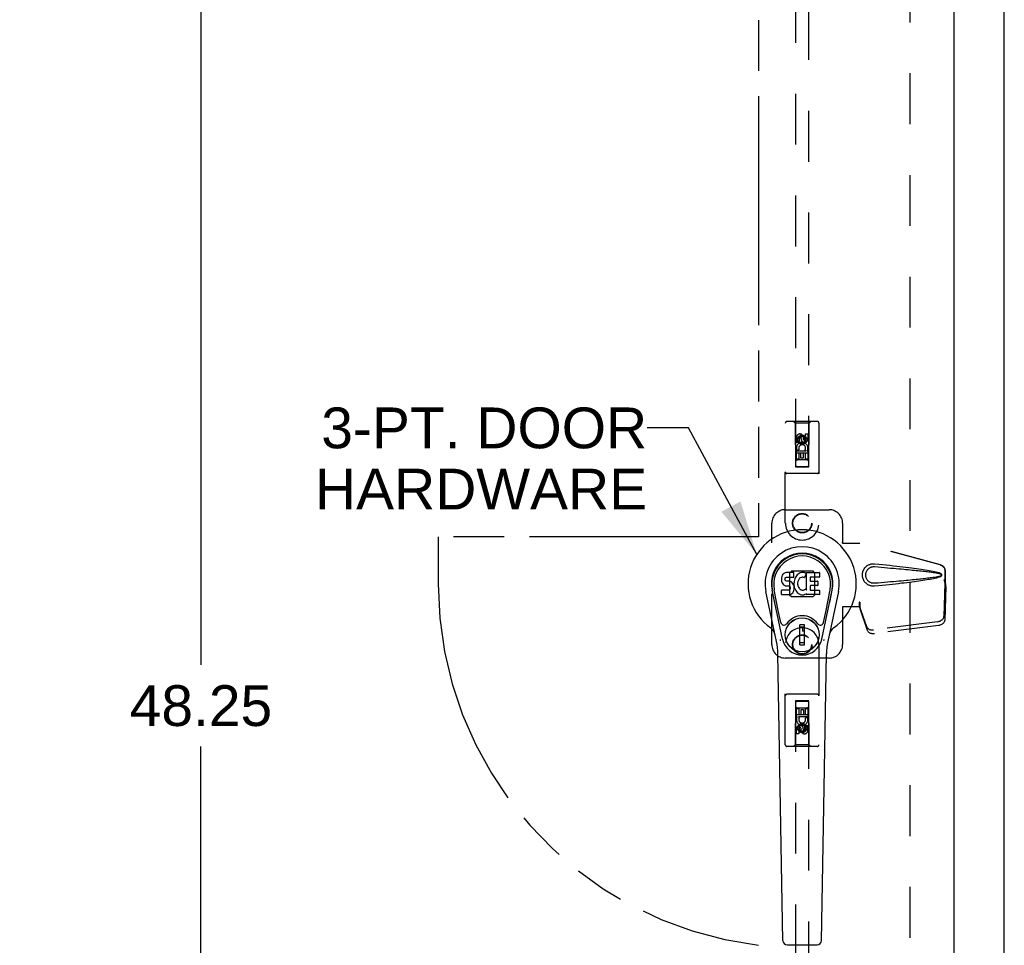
# Model space of a CAD drawing. Header units: inches. Extents: x 0 to 171, y 0 to 111.
# Tile 4 of 11: x 67 to 86, y 32 to 49. Entities that reach past the tile are written whole.
import ezdxf

# ---------------------------------------------------------------- set-up
doc = ezdxf.new("R2010")
doc.units = ezdxf.units.IN
doc.header["$LTSCALE"] = 9.428571
doc.header["$MEASUREMENT"] = 0
doc.linetypes.add('HIDDEN', pattern=[0.2, 0.1, -0.1])
doc.linetypes.add('PHANTOM', pattern=[0.8, 0.45, -0.05, 0.1, -0.05, 0.1, -0.05])
doc.layers.get('0').update_dxf_attribs({"linetype": 'CONTINUOUS'})
for name, color, linetype in [('02___PRT_ALL_AXES', 7, 'CONTINUOUS'), ('AVAILABLE_DOOR_SPACE', 7, 'CONTINUOUS'), ('DEFAULT_2', 8, 'HIDDEN'), ('DIMENSIONS', 7, 'CONTINUOUS')]:
    doc.layers.add(name, color=color, linetype=linetype)
doc.styles.get("Standard").update_dxf_attribs({"font": 'arial.ttf'})
doc.dimstyles.new('DIMSTYLE_1', dxfattribs={"dimtxt": 0.756303, "dimasz": 1.008403, "dimexe": 0.09, "dimexo": 0.07, "dimgap": 0.0375, "dimtad": 0, "dimtih": 1, "dimtoh": 1, "dimzin": 4, "dimdsep": 46, "dimtxsty": 'Standard', "dimblk": '_FILLED', "dimblk1": '_FILLED', "dimblk2": '_FILLED', "dimcen": 0.09, "dimazin": 1, "dimtfac": 1, "dimtdec": 3, "dimtofl": 0, "dimtmove": 0, "dimatfit": 3, "dimldrblk": '_FILLED', "dimfxl": 1, "dimtolj": 1, "dimtzin": 4, "dimarcsym": 0})
doc.dimstyles.get("Standard").update_dxf_attribs({"dimtxt": 0.857143, "dimasz": 1.008403, "dimexe": 0.09, "dimexo": 0.07, "dimgap": 0.09, "dimtad": 0, "dimtih": 1, "dimtoh": 1, "dimdec": 3, "dimzin": 4, "dimdsep": 46, "dimtxsty": 'Standard', "dimblk": '_FILLED', "dimblk1": '_FILLED', "dimblk2": '_FILLED', "dimcen": 0.09, "dimadec": 3, "dimazin": 1, "dimtp": 0.001, "dimtm": 0.001, "dimtfac": 1, "dimtdec": 3, "dimtofl": 0, "dimtmove": 0, "dimatfit": 3, "dimldrblk": '_FILLED', "dimfxl": 1, "dimtolj": 1, "dimtzin": 4, "dimarcsym": 0})

# ---------------------------------------------------------------- blocks, each defined once
blk = doc.blocks.new('_FILLED')
at = {"color": 0, "linetype": 'ByBlock'}
blk.add_solid([(0, 0), (-1, 0.2), (-1, -0.2)], dxfattribs=at)
blk = doc.blocks.new('*D15')
at = {"layer": 'DIMENSIONS', "color": 2, "linetype": 'Continuous'}
for p, q in [((70.633, 62.506), (70.633, 36.88)), ((70.633, 14.256), (70.633, 35.367))]:
    blk.add_line(p, q, dxfattribs=at)
at = {"layer": 'DIMENSIONS', "color": 2, "linetype": 'Continuous', "xscale": 1.0084033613, "yscale": 1.0084033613, "zscale": 1.0084033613}
for p, rotation in [((70.633, 62.506), 90), ((70.633, 14.256), 270)]:
    blk.add_blockref('_FILLED', p, dxfattribs=dict(at, rotation=rotation))
at = {"layer": 'DIMENSIONS', "color": 2, "linetype": 'Continuous', "insert": (70.633, 36.502), "char_height": 0.7563, "width": 2.64284, "attachment_point": 2, "line_spacing_factor": 0.9}
blk.add_mtext('48.25', dxfattribs=at)

msp = doc.modelspace()

# ---------------------------------------------------------------- linework, layer by layer
at = {"color": 3, "linetype": 'Continuous'}
for p, q in [((85.537, 6.485), (85.537, 66.277)), ((84.599, 63.527), (84.599, 13.235))]:
    msp.add_line(p, q, dxfattribs=at)
at = {"color": 7, "linetype": 'Continuous'}
for p, q in [((81.431, 38.561), (81.417, 38.541)), ((81.439, 38.569), (81.431, 38.561)), ((81.449, 38.575), (81.439, 38.569)), ((81.47, 38.585), (81.449, 38.575)), ((81.494, 38.592), (81.47, 38.585)), ((81.633, 38.592), (81.494, 38.592)), ((81.635, 38.549), (81.633, 38.592)), ((81.634, 38.526), (81.635, 38.549)), ((81.695, 38.547), (81.68, 38.53)), ((81.711, 38.562), (81.695, 38.547)), ((81.729, 38.575), (81.711, 38.562)), ((81.75, 38.584), (81.729, 38.575)), ((81.771, 38.589), (81.75, 38.584)), ((81.793, 38.591), (81.771, 38.589)), ((81.816, 38.59), (81.793, 38.591)), ((81.827, 38.589), (81.816, 38.59)), ((81.838, 38.585), (81.827, 38.589)), ((81.858, 38.568), (81.832, 38.5)), ((81.856, 38.573), (81.838, 38.585)), ((81.867, 38.59), (82.103, 38.59)), ((81.867, 38.265), (81.867, 38.59)), ((82.108, 38.586), (82.108, 38.511)), ((81.402, 38.495), (81.401, 38.472)), ((81.401, 38.472), (81.401, 38.448)), ((81.401, 38.448), (81.405, 38.424)), ((81.408, 38.519), (81.402, 38.495)), ((81.405, 38.424), (81.414, 38.402)), ((81.417, 38.541), (81.408, 38.519)), ((81.414, 38.402), (81.427, 38.382)), ((81.427, 38.382), (81.443, 38.364)), ((81.443, 38.364), (81.463, 38.351)), ((81.472, 38.475), (81.474, 38.49)), ((81.472, 38.46), (81.472, 38.475)), ((81.472, 38.452), (81.472, 38.46)), ((81.475, 38.445), (81.472, 38.452)), ((81.474, 38.49), (81.478, 38.497)), ((81.479, 38.439), (81.475, 38.445)), ((81.478, 38.497), (81.483, 38.501)), ((81.485, 38.435), (81.479, 38.439)), ((81.483, 38.501), (81.498, 38.506)), ((81.5, 38.431), (81.485, 38.435)), ((81.498, 38.506), (81.513, 38.507)), ((81.524, 38.431), (81.5, 38.431)), ((81.513, 38.507), (81.625, 38.507)), ((81.548, 38.43), (81.524, 38.431)), ((81.571, 38.425), (81.548, 38.43)), ((81.582, 38.42), (81.571, 38.425)), ((81.592, 38.413), (81.582, 38.42)), ((81.609, 38.397), (81.592, 38.413)), ((81.622, 38.377), (81.609, 38.397)), ((81.632, 38.354), (81.622, 38.377)), ((81.625, 38.507), (81.631, 38.508)), ((81.631, 38.508), (81.633, 38.513)), ((81.633, 38.513), (81.634, 38.526)), ((81.637, 38.428), (81.633, 38.384)), ((81.633, 38.384), (81.634, 38.362)), ((81.634, 38.362), (81.637, 38.34)), ((81.642, 38.45), (81.637, 38.428)), ((81.648, 38.472), (81.642, 38.45)), ((81.656, 38.492), (81.648, 38.472)), ((81.667, 38.512), (81.656, 38.492)), ((81.68, 38.53), (81.667, 38.512)), ((81.703, 38.4), (81.702, 38.373)), ((81.702, 38.373), (81.704, 38.359)), ((81.706, 38.426), (81.703, 38.4)), ((81.704, 38.359), (81.707, 38.347)), ((81.71, 38.439), (81.706, 38.426)), ((81.716, 38.451), (81.71, 38.439)), ((81.73, 38.474), (81.716, 38.451)), ((81.738, 38.484), (81.73, 38.474)), ((81.749, 38.492), (81.738, 38.484)), ((81.774, 38.502), (81.749, 38.492)), ((81.787, 38.506), (81.774, 38.502)), ((81.8, 38.506), (81.787, 38.506)), ((81.813, 38.502), (81.8, 38.506)), ((81.826, 38.497), (81.813, 38.502)), ((81.937, 38.502), (81.937, 38.435)), ((82.103, 38.507), (81.941, 38.507)), ((81.941, 38.431), (82.072, 38.431)), ((82.077, 38.426), (82.077, 38.353)), ((81.31, 37.311), (81.113, 38.237)), ((81.421, 37.358), (81.228, 38.262)), ((81.277, 38.036), (81.232, 38.263)), ((81.344, 37.889), (81.27, 38.27)), ((81.403, 38.186), (81.403, 38.261)), ((81.467, 38.266), (81.408, 38.265)), ((81.408, 38.181), (81.552, 38.181)), ((81.463, 38.351), (81.474, 38.347)), ((81.528, 38.266), (81.467, 38.266)), ((81.474, 38.347), (81.486, 38.345)), ((81.486, 38.345), (81.533, 38.345)), ((81.543, 38.267), (81.528, 38.266)), ((81.533, 38.345), (81.541, 38.344)), ((81.541, 38.344), (81.548, 38.341)), ((81.549, 38.27), (81.543, 38.267)), ((81.548, 38.341), (81.554, 38.337)), ((81.555, 38.276), (81.549, 38.27)), ((81.552, 38.181), (81.564, 38.182)), ((81.554, 38.337), (81.559, 38.331)), ((81.564, 38.288), (81.555, 38.276)), ((81.559, 38.331), (81.565, 38.317)), ((81.567, 38.295), (81.564, 38.288)), ((81.564, 38.182), (81.575, 38.186)), ((81.565, 38.317), (81.567, 38.302)), ((81.567, 38.302), (81.567, 38.295)), ((81.575, 38.186), (81.595, 38.2)), ((81.595, 38.2), (81.612, 38.217)), ((81.612, 38.217), (81.619, 38.227)), ((81.619, 38.227), (81.624, 38.238)), ((81.624, 38.238), (81.633, 38.26)), ((81.638, 38.331), (81.632, 38.354)), ((81.633, 38.26), (81.639, 38.283)), ((81.637, 38.34), (81.641, 38.318)), ((81.641, 38.307), (81.638, 38.331)), ((81.639, 38.283), (81.641, 38.307)), ((81.641, 38.318), (81.648, 38.297)), ((81.648, 38.297), (81.67, 38.257)), ((81.67, 38.257), (81.682, 38.239)), ((81.682, 38.239), (81.697, 38.222)), ((81.697, 38.222), (81.714, 38.207)), ((81.707, 38.347), (81.717, 38.322)), ((81.714, 38.207), (81.731, 38.194)), ((81.717, 38.322), (81.73, 38.299)), ((81.73, 38.299), (81.739, 38.289)), ((81.731, 38.194), (81.741, 38.188)), ((81.739, 38.289), (81.749, 38.28)), ((81.741, 38.188), (81.752, 38.185)), ((81.749, 38.28), (81.76, 38.272)), ((81.752, 38.185), (81.773, 38.179)), ((81.76, 38.272), (81.773, 38.268)), ((81.773, 38.268), (81.786, 38.265)), ((81.773, 38.179), (81.795, 38.177)), ((81.786, 38.265), (81.799, 38.265)), ((81.795, 38.177), (81.817, 38.18)), ((81.799, 38.265), (81.812, 38.267)), ((81.812, 38.267), (81.825, 38.271)), ((81.817, 38.18), (81.839, 38.187)), ((81.825, 38.271), (81.837, 38.276)), ((81.837, 38.276), (81.848, 38.284)), ((81.839, 38.187), (81.858, 38.198)), ((81.855, 38.283), (81.867, 38.265)), ((81.868, 38.198), (81.858, 38.198)), ((81.858, 38.198), (81.858, 38.198)), ((81.868, 38.185), (81.868, 38.198)), ((82.104, 38.181), (81.873, 38.181)), ((81.938, 38.344), (81.938, 38.266)), ((82.072, 38.348), (81.942, 38.348)), ((81.942, 38.262), (82.104, 38.262)), ((82.108, 38.257), (82.108, 38.185)), ((82.153, 37.358), (82.345, 38.262)), ((82.229, 37.889), (82.304, 38.27)), ((82.461, 38.237), (82.263, 37.311)), ((82.297, 38.036), (82.341, 38.263)), ((81.392, 37.664), (81.344, 37.889)), ((82.181, 37.664), (82.229, 37.889)), ((81.832, 37.623), (81.741, 37.623)), ((81.741, 37.249), (81.741, 37.623)), ((81.741, 37.584), (81.832, 37.584)), ((81.793, 37.584), (81.793, 37.505)), ((81.832, 37.505), (81.793, 37.505)), ((81.832, 37.249), (81.832, 37.623)), ((81.832, 37.289), (81.741, 37.289)), ((81.429, 31.765), (81.336, 37.086)), ((81.741, 37.249), (81.832, 37.249)), ((82.145, 31.765), (82.238, 37.086)), ((81.508, 31.688), (82.066, 31.688))]:
    msp.add_line(p, q, dxfattribs=at)
for points in [[(81.389, 37.328), (81.387, 37.334), (81.385, 37.339), (81.384, 37.345), (81.382, 37.35)], [(82.191, 37.35), (82.19, 37.345), (82.188, 37.339), (82.187, 37.334), (82.185, 37.328)]]:
    msp.add_lwpolyline(points, dxfattribs=at)
for radius in [0.317, 0.313]:
    msp.add_circle((81.787, 37.436), radius, dxfattribs=at)
for centre, radius, start, end in [((81.787, 38.381), 1.004, 305.5066, 234.4934), ((81.787, 38.381), 0.689, 347.9703, 192.0297), ((81.787, 38.381), 0.571, 347.9703, 192.0297), ((81.787, 38.371), 0.527, 348.9402, 191.0594), ((81.854, 38.57), 0.00448, 339.0016, 51.8729), ((82.103, 38.586), 0.00448, 0, 90), ((81.827, 38.502), 0.00448, 246.1578, 339.0016), ((81.941, 38.502), 0.00448, 90, 180), ((81.941, 38.435), 0.00448, 180, 270), ((82.072, 38.426), 0.00448, 0, 90), ((82.103, 38.511), 0.00448, 270, 360), ((81.408, 38.261), 0.00448, 90, 180.0119), ((81.408, 38.186), 0.00483, 180, 270), ((81.851, 38.28), 0.00448, 34.0893, 127.3444), ((81.873, 38.185), 0.00448, 180, 270), ((81.942, 38.344), 0.00448, 90, 180), ((81.942, 38.266), 0.00448, 180, 270), ((82.072, 38.353), 0.00448, 270, 360), ((82.104, 38.257), 0.00448, 0, 90), ((82.104, 38.185), 0.00448, 270, 360), ((81.45, 37.676), 0.0591, 192.0297, 324.5763), ((81.787, 37.436), 0.354, 35.4237, 144.5763), ((82.124, 37.676), 0.0591, 215.4237, 347.9703), ((81.089, 37.403), 0.197, 12.0297, 54.4934), ((82.484, 37.403), 0.197, 125.5066, 167.9703), ((80.155, 37.065), 1.181, 1, 12.0297), ((81.787, 37.436), 0.374, 192.0297, 347.9703), ((83.418, 37.065), 1.181, 167.9703, 179), ((81.508, 31.767), 0.0787, 181, 270), ((82.066, 31.767), 0.0787, 270, 359)]:
    msp.add_arc(centre, radius, start, end, dxfattribs=at)
msp.add_ellipse((81.787, 38.371), major_axis=(0, 0.565), ratio=0.999848, start_param=-1.76365, end_param=1.76365, dxfattribs=at)
at = {"layer": '02___PRT_ALL_AXES', "color": 8, "linetype": 'HIDDEN'}
for p, q in [((81.807, 41.11), (81.807, 41.064)), ((81.851, 41.16), (81.893, 41.16)), ((81.851, 41.068), (81.851, 41.16)), ((81.893, 41.16), (81.893, 41.068)), ((81.68, 41.004), (81.68, 41.096)), ((81.723, 41.004), (81.68, 41.004)), ((81.723, 41.096), (81.723, 41.004)), ((81.766, 41.068), (81.766, 41.096)), ((81.68, 40.847), (81.858, 40.847)), ((81.68, 40.691), (81.68, 40.847)), ((81.728, 40.872), (81.689, 40.855)), ((81.765, 40.805), (81.723, 40.805)), ((81.723, 40.805), (81.723, 40.691)), ((81.765, 40.713), (81.765, 40.805)), ((81.851, 40.805), (81.807, 40.805)), ((81.807, 40.805), (81.807, 40.713)), ((81.858, 40.847), (81.839, 40.86)), ((81.851, 40.691), (81.851, 40.805)), ((81.883, 40.851), (81.881, 40.847)), ((81.881, 40.847), (81.893, 40.847)), ((81.893, 40.847), (81.893, 40.691)), ((81.723, 40.691), (81.68, 40.691)), ((81.807, 40.713), (81.765, 40.713)), ((81.893, 40.691), (81.851, 40.691)), ((81.68, 36.071), (81.723, 36.071)), ((81.68, 35.914), (81.68, 36.071)), ((81.723, 36.071), (81.723, 35.957)), ((81.766, 36.049), (81.809, 36.049)), ((81.766, 35.957), (81.766, 36.049)), ((81.809, 36.049), (81.809, 35.957)), ((81.851, 36.071), (81.893, 36.071)), ((81.851, 35.957), (81.851, 36.071)), ((81.893, 36.071), (81.893, 35.914)), ((81.692, 35.914), (81.68, 35.914)), ((81.691, 35.911), (81.692, 35.914)), ((81.893, 35.914), (81.716, 35.914)), ((81.716, 35.914), (81.734, 35.901)), ((81.723, 35.957), (81.766, 35.957)), ((81.809, 35.957), (81.851, 35.957)), ((81.845, 35.89), (81.884, 35.907)), ((81.68, 35.602), (81.68, 35.694)), ((81.723, 35.694), (81.723, 35.602)), ((81.766, 35.652), (81.766, 35.698)), ((81.807, 35.694), (81.807, 35.666)), ((81.851, 35.758), (81.893, 35.758)), ((81.851, 35.666), (81.851, 35.758)), ((81.893, 35.758), (81.893, 35.666)), ((81.723, 35.602), (81.68, 35.602))]:
    msp.add_line(p, q, dxfattribs=at)
for centre, radius in [((81.787, 41.053), 0.085), ((81.787, 39.506), 0.172), ((81.787, 37.256), 0.172), ((81.787, 35.708), 0.085)]:
    msp.add_circle(centre, radius, dxfattribs=at)
for centre, radius, start, end in [((81.745, 41.096), 0.0644, 12.2995, 180.0775), ((81.745, 41.096), 0.0219, 359.9011, 180), ((81.787, 40.897), 0.107, 334.2636, 203.4027), ((81.787, 40.897), 0.0639, 324.8895, 203.4026), ((81.83, 41.068), 0.0635, 180, 360), ((81.829, 41.068), 0.0219, 190.307, 360), ((81.787, 35.865), 0.107, 154.2636, 23.4027), ((81.787, 35.865), 0.0639, 144.8895, 23.4026), ((81.744, 35.694), 0.0635, 0, 180), ((81.745, 35.694), 0.0219, 10.307, 180), ((81.829, 35.666), 0.0644, 192.2995, 0.0775), ((81.829, 35.666), 0.0219, 179.9011, 360)]:
    msp.add_arc(centre, radius, start, end, dxfattribs=at)
at = {"layer": 'AVAILABLE_DOOR_SPACE', "color": 4, "linetype": 'PHANTOM'}
for p, q in [((80.974, 62.506), (80.974, 39.256)), ((80.974, 39.256), (75.037, 39.256)), ((75.037, 39.256), (75.037, 38.381))]:
    msp.add_line(p, q, dxfattribs=at)
msp.add_arc((81.787, 38.381), 6.75, 180, 263.0865, dxfattribs=at)
at = {"layer": 'DEFAULT_2', "color": 8, "linetype": 'HIDDEN'}
for p, q in [((83.787, 62.933), (83.787, 13.829)), ((81.662, 62.553), (81.662, 40.551)), ((81.912, 40.551), (81.912, 62.553)), ((81.474, 39.506), (81.474, 41.363)), ((82.069, 41.393), (81.504, 41.393)), ((81.657, 41.363), (81.627, 41.393)), ((81.917, 41.363), (81.657, 41.363)), ((81.657, 41.363), (81.66, 40.553)), ((81.913, 40.553), (81.917, 41.363)), ((81.917, 41.363), (81.947, 41.393)), ((82.099, 41.363), (82.099, 39.506)), ((81.787, 41.125), (81.724, 41.089)), ((81.787, 41.114), (81.734, 41.083)), ((81.849, 41.089), (81.787, 41.125)), ((81.787, 41.125), (81.787, 41.114)), ((81.839, 41.083), (81.787, 41.114)), ((81.724, 41.089), (81.734, 41.083)), ((81.724, 41.089), (81.724, 41.017)), ((81.724, 41.017), (81.734, 41.023)), ((81.724, 41.017), (81.787, 40.981)), ((81.734, 41.083), (81.734, 41.023)), ((81.734, 41.023), (81.787, 40.992)), ((81.787, 40.992), (81.839, 41.023)), ((81.787, 40.981), (81.849, 41.017)), ((81.787, 40.981), (81.787, 40.992)), ((81.849, 41.089), (81.839, 41.083)), ((81.839, 41.023), (81.839, 41.083)), ((81.849, 41.017), (81.839, 41.023)), ((81.849, 41.017), (81.849, 41.089)), ((81.914, 40.803), (81.659, 40.803)), ((81.66, 40.553), (81.913, 40.553)), ((81.662, 40.555), (81.912, 40.555)), ((81.662, 40.551), (81.912, 40.551)), ((81.872, 40.678), (81.702, 40.678)), ((82.069, 40.428), (81.504, 40.428)), ((81.474, 39.756), (82.287, 39.756)), ((81.224, 37.256), (81.224, 39.506)), ((82.537, 39.506), (82.537, 39.153)), ((82.534, 39.136), (82.537, 39.153)), ((82.534, 39.136), (82.855, 39.136)), ((82.541, 39.136), (82.537, 39.153)), ((84.344, 38.734), (82.847, 39.136)), ((84.352, 38.734), (82.855, 39.136)), ((81.586, 38.617), (81.55, 38.582)), ((81.55, 38.582), (81.55, 38.18)), ((81.988, 38.617), (81.586, 38.617)), ((82.023, 38.582), (81.988, 38.617)), ((82.023, 38.18), (82.023, 38.582)), ((84.437, 38.383), (84.437, 38.613)), ((84.445, 38.383), (84.445, 38.613)), ((84.415, 38.465), (84.437, 38.383)), ((84.436, 38.394), (84.417, 37.779)), ((84.423, 38.465), (84.445, 38.383)), ((84.436, 38.394), (84.45, 38.323)), ((84.445, 38.383), (84.437, 38.383)), ((84.438, 38.411), (84.447, 38.354)), ((81.55, 38.18), (81.586, 38.144)), ((81.988, 38.144), (82.023, 38.18)), ((84.45, 38.323), (84.431, 37.708)), ((84.447, 38.354), (84.448, 38.344)), ((84.448, 38.344), (84.449, 38.333)), ((84.449, 38.333), (84.45, 38.323)), ((81.586, 38.144), (81.988, 38.144)), ((82.855, 38.043), (82.847, 38.043)), ((82.847, 38.043), (82.847, 37.956)), ((82.855, 38.043), (82.855, 37.956)), ((82.855, 37.956), (82.534, 37.956)), ((82.534, 37.956), (82.537, 37.939)), ((82.541, 37.956), (82.537, 37.939)), ((82.537, 37.939), (82.537, 37.256)), ((82.985, 37.585), (82.853, 37.969)), ((82.867, 37.898), (82.853, 37.969)), ((82.999, 37.514), (82.867, 37.898)), ((84.3, 37.68), (83.112, 37.528)), ((84.313, 37.609), (83.126, 37.457)), ((81.474, 35.398), (81.474, 37.256)), ((82.099, 37.256), (82.099, 35.398)), ((82.287, 37.006), (81.474, 37.006)), ((82.069, 36.333), (81.504, 36.333)), ((81.66, 36.208), (81.657, 35.398)), ((81.66, 36.208), (81.913, 36.208)), ((81.912, 36.21), (81.662, 36.21)), ((81.662, 36.21), (81.662, 14.208)), ((81.912, 36.207), (81.662, 36.207)), ((81.912, 14.208), (81.912, 36.21)), ((81.917, 35.398), (81.913, 36.208)), ((81.702, 36.083), (81.872, 36.083)), ((81.659, 35.958), (81.914, 35.958)), ((81.787, 35.781), (81.724, 35.745)), ((81.724, 35.745), (81.734, 35.739)), ((81.724, 35.745), (81.724, 35.673)), ((81.724, 35.673), (81.734, 35.678)), ((81.724, 35.673), (81.787, 35.637)), ((81.787, 35.769), (81.734, 35.739)), ((81.734, 35.739), (81.734, 35.678)), ((81.734, 35.678), (81.787, 35.648)), ((81.849, 35.745), (81.787, 35.781)), ((81.787, 35.781), (81.787, 35.769)), ((81.839, 35.739), (81.787, 35.769)), ((81.787, 35.648), (81.839, 35.678)), ((81.787, 35.637), (81.849, 35.673)), ((81.787, 35.637), (81.787, 35.648)), ((81.849, 35.745), (81.839, 35.739)), ((81.839, 35.678), (81.839, 35.739)), ((81.849, 35.673), (81.839, 35.678)), ((81.849, 35.673), (81.849, 35.745)), ((82.069, 35.368), (81.504, 35.368)), ((81.657, 35.398), (81.627, 35.368)), ((81.917, 35.398), (81.657, 35.398)), ((81.917, 35.398), (81.947, 35.368))]:
    msp.add_line(p, q, dxfattribs=at)
for points in [[(83.131, 38.338), (83.118, 38.337), (83.105, 38.337), (83.092, 38.338), (83.079, 38.339), (83.066, 38.342), (83.054, 38.345), (83.042, 38.349), (83.03, 38.354), (83.018, 38.359), (83.006, 38.365), (82.995, 38.373), (82.984, 38.381), (82.972, 38.391), (82.961, 38.402), (82.95, 38.414), (82.94, 38.428), (82.93, 38.444), (82.922, 38.46), (82.916, 38.476), (82.911, 38.493), (82.907, 38.51), (82.905, 38.528), (82.904, 38.545), (82.905, 38.562), (82.907, 38.58), (82.91, 38.597), (82.915, 38.614), (82.922, 38.63), (82.93, 38.647), (82.939, 38.662), (82.949, 38.676), (82.96, 38.689), (82.971, 38.7), (82.983, 38.71), (82.994, 38.719), (83.006, 38.726), (83.017, 38.732), (83.029, 38.738), (83.041, 38.743), (83.053, 38.747), (83.066, 38.75), (83.079, 38.752), (83.092, 38.754)], [(83.092, 38.754), (83.105, 38.755), (83.118, 38.755), (83.131, 38.754)], [(83.131, 38.754), (83.206, 38.746), (83.279, 38.739), (83.349, 38.732), (83.415, 38.725), (83.48, 38.718), (83.541, 38.711), (83.6, 38.704), (83.657, 38.698), (83.711, 38.692), (83.763, 38.685), (83.813, 38.679), (83.861, 38.673), (83.906, 38.667), (83.95, 38.661), (83.992, 38.655), (84.033, 38.649), (84.071, 38.643), (84.108, 38.637), (84.143, 38.631), (84.177, 38.624), (84.21, 38.618), (84.24, 38.612), (84.27, 38.605), (84.298, 38.597), (84.324, 38.589), (84.349, 38.581)], [(84.344, 38.734), (84.357, 38.729), (84.37, 38.724), (84.381, 38.717), (84.392, 38.709), (84.402, 38.699), (84.411, 38.689), (84.419, 38.678), (84.425, 38.666), (84.43, 38.653), (84.434, 38.64), (84.436, 38.627), (84.437, 38.613)], [(84.445, 38.613), (84.444, 38.627), (84.442, 38.64), (84.438, 38.653), (84.433, 38.666), (84.426, 38.678), (84.419, 38.689), (84.41, 38.699), (84.4, 38.709), (84.389, 38.717), (84.377, 38.724), (84.365, 38.729), (84.352, 38.734)], [(83.131, 38.391), (83.121, 38.391), (83.112, 38.391), (83.103, 38.392), (83.093, 38.393), (83.084, 38.395), (83.075, 38.397), (83.066, 38.4), (83.057, 38.404), (83.049, 38.408), (83.041, 38.412), (83.032, 38.418), (83.024, 38.424), (83.016, 38.431), (83.008, 38.439), (83, 38.448), (82.993, 38.458), (82.986, 38.469), (82.98, 38.48), (82.976, 38.491), (82.972, 38.503), (82.97, 38.513), (82.968, 38.524), (82.967, 38.535), (82.966, 38.545), (82.967, 38.555), (82.968, 38.566), (82.969, 38.577), (82.972, 38.587), (82.975, 38.599), (82.98, 38.61), (82.985, 38.621), (82.992, 38.632), (82.999, 38.642), (83.007, 38.652), (83.015, 38.66), (83.023, 38.667), (83.031, 38.673), (83.04, 38.679), (83.048, 38.684), (83.057, 38.688), (83.065, 38.691), (83.074, 38.694), (83.084, 38.697), (83.093, 38.699), (83.102, 38.7), (83.112, 38.701), (83.121, 38.701), (83.131, 38.7)], [(83.131, 38.7), (83.194, 38.695), (83.255, 38.69), (83.314, 38.685), (83.371, 38.68), (83.426, 38.675), (83.479, 38.671), (83.53, 38.666), (83.578, 38.662), (83.625, 38.657), (83.67, 38.653), (83.713, 38.649), (83.755, 38.645), (83.794, 38.642), (83.832, 38.638), (83.868, 38.634), (83.902, 38.631), (83.935, 38.628), (83.966, 38.624), (83.996, 38.621), (84.025, 38.618), (84.054, 38.615), (84.081, 38.611), (84.108, 38.608), (84.135, 38.605), (84.162, 38.602), (84.189, 38.598), (84.216, 38.594), (84.243, 38.59), (84.269, 38.586), (84.296, 38.581), (84.323, 38.576), (84.349, 38.57)], [(84.349, 38.581), (84.355, 38.578), (84.36, 38.574), (84.365, 38.569), (84.368, 38.564), (84.371, 38.558), (84.373, 38.552), (84.373, 38.546), (84.373, 38.54), (84.371, 38.534), (84.369, 38.528), (84.365, 38.523), (84.36, 38.518), (84.355, 38.514), (84.349, 38.511)], [(84.349, 38.57), (84.354, 38.568), (84.359, 38.566), (84.362, 38.563), (84.365, 38.559), (84.368, 38.555), (84.369, 38.55), (84.369, 38.546), (84.369, 38.541), (84.368, 38.537), (84.365, 38.533), (84.362, 38.529), (84.358, 38.526), (84.354, 38.524), (84.349, 38.522)], [(84.349, 38.522), (84.323, 38.516), (84.296, 38.51), (84.27, 38.506), (84.243, 38.502), (84.216, 38.498), (84.189, 38.494), (84.163, 38.49), (84.136, 38.487), (84.109, 38.484), (84.082, 38.48), (84.054, 38.477), (84.026, 38.474), (83.997, 38.471), (83.967, 38.468), (83.936, 38.464), (83.903, 38.461), (83.869, 38.458), (83.833, 38.454), (83.795, 38.45), (83.755, 38.446), (83.714, 38.443), (83.671, 38.439), (83.626, 38.434), (83.579, 38.43), (83.53, 38.426), (83.479, 38.421), (83.427, 38.417), (83.372, 38.412), (83.315, 38.407), (83.255, 38.402), (83.194, 38.397), (83.131, 38.391)], [(84.349, 38.511), (84.326, 38.503), (84.302, 38.496), (84.277, 38.489), (84.25, 38.483), (84.223, 38.476), (84.193, 38.471), (84.163, 38.465), (84.131, 38.459), (84.098, 38.453), (84.064, 38.448), (84.028, 38.442), (83.99, 38.437), (83.951, 38.431), (83.91, 38.426), (83.868, 38.42), (83.824, 38.414), (83.778, 38.408), (83.73, 38.403), (83.68, 38.397), (83.629, 38.391), (83.575, 38.384), (83.518, 38.378), (83.46, 38.372), (83.399, 38.365), (83.336, 38.359), (83.27, 38.352), (83.202, 38.345), (83.131, 38.338)], [(84.415, 38.465), (84.42, 38.445), (84.426, 38.426), (84.431, 38.407), (84.437, 38.389), (84.442, 38.371), (84.447, 38.354)], [(84.423, 38.465), (84.425, 38.455), (84.428, 38.446), (84.431, 38.436), (84.433, 38.427), (84.436, 38.419), (84.438, 38.411)], [(84.438, 38.411), (84.438, 38.408), (84.438, 38.405), (84.437, 38.402), (84.437, 38.4), (84.437, 38.397), (84.436, 38.394)], [(82.847, 38.043), (82.85, 38.023), (82.852, 38.003), (82.855, 37.983), (82.858, 37.964), (82.864, 37.918)], [(82.855, 38.043), (82.855, 38.033), (82.854, 38.023)], [(82.854, 38.023), (82.854, 38.003), (82.854, 37.994), (82.854, 37.985)], [(82.862, 37.936), (82.86, 37.947), (82.858, 37.965), (82.856, 37.981), (82.855, 37.995), (82.854, 38.008), (82.854, 38.016)], [(82.854, 37.985), (82.854, 37.979), (82.854, 37.977), (82.854, 37.974), (82.853, 37.972), (82.853, 37.969)], [(82.864, 37.918), (82.866, 37.903), (82.867, 37.898)], [(84.3, 37.68), (84.315, 37.683), (84.33, 37.687), (84.344, 37.692), (84.358, 37.699), (84.371, 37.707), (84.382, 37.715), (84.392, 37.725), (84.401, 37.735), (84.407, 37.746), (84.412, 37.757), (84.416, 37.768), (84.417, 37.779)], [(84.431, 37.708), (84.429, 37.697), (84.426, 37.686), (84.421, 37.675), (84.414, 37.664), (84.406, 37.654), (84.396, 37.644), (84.384, 37.635), (84.371, 37.628), (84.358, 37.621), (84.343, 37.616), (84.329, 37.612), (84.313, 37.609)], [(82.985, 37.585), (82.989, 37.576), (82.995, 37.567), (83.002, 37.558), (83.011, 37.551), (83.021, 37.544), (83.032, 37.538), (83.044, 37.534), (83.056, 37.53), (83.07, 37.528), (83.084, 37.527), (83.098, 37.527), (83.112, 37.528)], [(83.126, 37.457), (83.111, 37.456), (83.097, 37.456), (83.083, 37.457), (83.07, 37.459), (83.057, 37.463), (83.045, 37.467), (83.034, 37.473), (83.024, 37.48), (83.016, 37.487), (83.009, 37.496), (83.003, 37.505), (82.999, 37.514)]]:
    msp.add_lwpolyline(points, dxfattribs=at)
for centre, radius in [((81.787, 41.053), 0.0845), ((81.787, 39.506), 0.18), ((81.787, 37.256), 0.18), ((81.787, 35.708), 0.0845)]:
    msp.add_circle(centre, radius, dxfattribs=at)
for centre, radius, start, end in [((81.504, 41.363), 0.03, 90, 180), ((82.069, 41.363), 0.03, 0, 90), ((81.702, 40.638), 0.04, 90, 180), ((81.702, 40.593), 0.04, 180, 270), ((81.872, 40.638), 0.04, 0, 90), ((81.872, 40.593), 0.04, 270, 360), ((81.504, 40.458), 0.03, 180, 270), ((82.069, 40.458), 0.03, 270, 360), ((81.474, 39.506), 0.25, 90, 180), ((82.287, 39.506), 0.25, 0, 90), ((81.787, 39.506), 0.312, 180, 360), ((81.787, 37.256), 0.312, 0, 180), ((81.474, 37.256), 0.25, 180, 270), ((82.287, 37.256), 0.25, 270, 360), ((81.504, 36.303), 0.03, 90, 180), ((81.702, 36.168), 0.04, 90, 180), ((81.872, 36.168), 0.04, 0, 90), ((82.069, 36.303), 0.03, 0, 90), ((81.702, 36.123), 0.04, 180, 270), ((81.872, 36.123), 0.04, 270, 360), ((81.504, 35.398), 0.03, 180, 270), ((82.069, 35.398), 0.03, 270, 360)]:
    msp.add_arc(centre, radius, start, end, dxfattribs=at)

# ---------------------------------------------------------------- texts
at = {"layer": 'DIMENSIONS', "color": 2, "linetype": 'Continuous', "insert": (78.911, 41.651), "char_height": 0.7563, "width": 6.15164, "attachment_point": 3, "line_spacing_factor": 0.9}
msp.add_mtext('3-PT. DOOR\\PHARDWARE', dxfattribs=at)

# ---------------------------------------------------------------- dimensions: what is measured, and where the dimension line sits
at = {"layer": 'DIMENSIONS', "color": 2, "linetype": 'Continuous'}
dim = msp.add_linear_dim(base=(70.633, 14.256), p1=(80.974, 62.506), p2=(67.271, 14.256), angle=270, dimstyle='DIMSTYLE_1', dxfattribs=at)
dim.commit()
dim.dimension.update_dxf_attribs({"geometry": '*D15', "text_midpoint": (70.616, 36.12), "dimtype": 160})

# ---------------------------------------------------------------- leaders
at = {"layer": 'DIMENSIONS', "color": 2, "linetype": 'Continuous', "annotation_type": 0, "has_hookline": 1, "hookline_direction": 1, "text_width": 6.022}
msp.add_leader([(80.945, 38.927), (79.676, 41.273), (78.911, 41.273)], dimstyle='Standard', override={"dimtad": 0}, dxfattribs=at)

doc.saveas('drawing.dxf')
